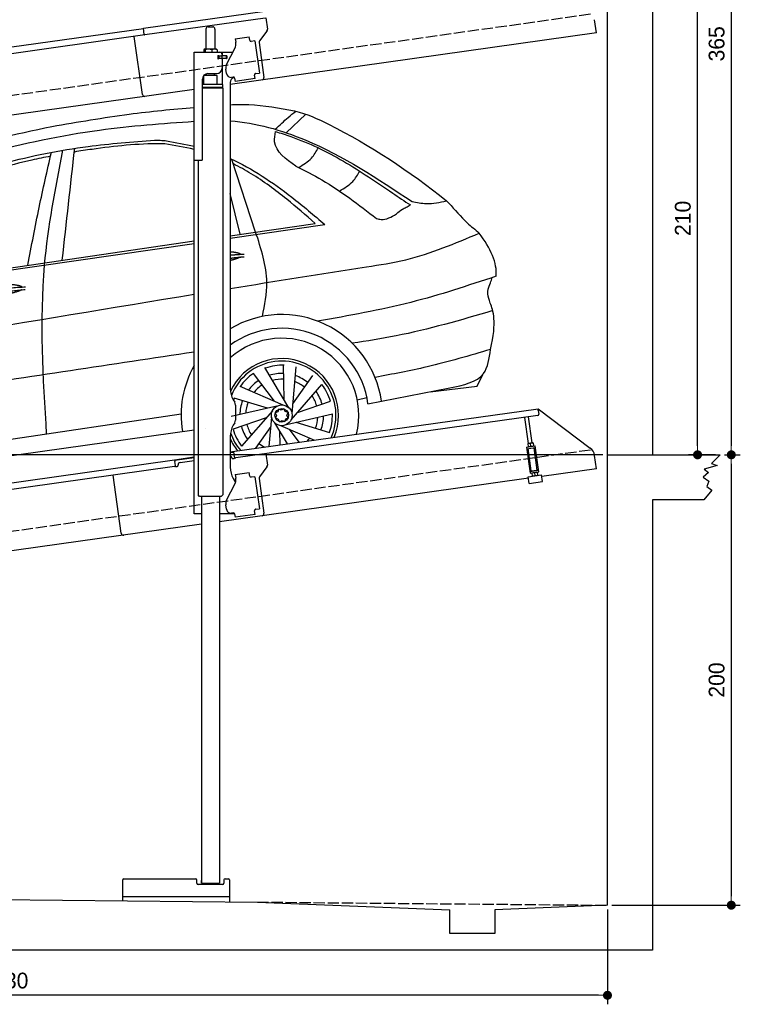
# Model space of a CAD drawing. Extents: x 13 to 6414, y -200 to 6401.
# Tile 5 of 6: x 3214 to 6414, y -200 to 4172. Entities that reach past the tile are written whole.
import ezdxf

# ---------------------------------------------------------------- set-up
doc = ezdxf.new("R2010")
doc.units = 0
doc.header["$LTSCALE"] = 10
doc.header["$MEASUREMENT"] = 0
doc.linetypes.add('GEN3', pattern=[6.25, 5, -1.25])
doc.layers.get('0').update_dxf_attribs({"linetype": 'CONTINUOUS'})
doc.layers.get('DEFPOINTS').update_dxf_attribs({"linetype": 'CONTINUOUS'})
for name, color, linetype in [('3', 6, 'GEN3'), ('CAR', 1, 'CONTINUOUS'), ('SICHTBARE_KANTEN_DIN_', 7, 'CONTINUOUS')]:
    doc.layers.add(name, color=color, linetype=linetype)
doc.layers.add('AM_0', color=7, linetype='CONTINUOUS', lineweight=30)
doc.layers.add('AM_5', color=3, linetype='CONTINUOUS', lineweight=15)
doc.dimstyles.new('KLAUS_DXF', dxfattribs={"dimscale": 20, "dimtxt": 3.5, "dimasz": 2, "dimexe": 2, "dimexo": 1, "dimgap": 1.5, "dimtad": 1, "dimlfac": 0.1, "dimdsep": 46, "dimtxsty": 'Standard', "dimblk": 'DOT', "dimcen": 2, "dimclrd": 256, "dimclre": 256, "dimclrt": 2, "dimadec": 0, "dimazin": 0, "dimtfac": 1, "dimtmove": 2, "dimatfit": 3, "dimfxl": 1, "dimtolj": 1, "dimarcsym": 0})

# ---------------------------------------------------------------- blocks, each defined once
blk = doc.blocks.new('_DOT')
at = {"color": 0, "linetype": 'ByBlock'}
blk.add_line((-0.5, 0), (-1, 0), dxfattribs=at)
at = {"color": 0, "linetype": 'ByBlock', "const_width": 0.5}
blk.add_lwpolyline([(-0.25, 0, 1), (0.25, 0, 1)], format="xyb", close=True, dxfattribs=at)
blk = doc.blocks.new('*D8')
at = {"layer": 'AM_5', "lineweight": -2, "transparency": 16777216}
for p, q in [((5804.1, 2240), (84.1, 2240)), ((124.1, 330), (124.1, 2200)), ((504.1, 290), (84.1, 290))]:
    blk.add_line(p, q, dxfattribs=at)
at = {"layer": 'DEFPOINTS', "color": 0, "transparency": 16777216}
for p in [(124.1, 2240), (5824.1, 2240), (524.1, 290)]:
    blk.add_point(p, dxfattribs=at)
at = {"layer": 'AM_5', "lineweight": -2, "transparency": 16777216, "xscale": 40, "yscale": 40, "zscale": 40}
for p, rotation in [((124.1, 2240), 90), ((124.1, 290), 270)]:
    blk.add_blockref('_DOT', p, dxfattribs=dict(at, rotation=rotation))
at = {"layer": 'AM_5', "color": 2, "transparency": 16777216, "insert": (59.1, 1265), "char_height": 70, "attachment_point": 5, "rotation": 90}
blk.add_mtext('\\A1;195', dxfattribs=at)
blk = doc.blocks.new('*D9')
at = {"layer": 'AM_5', "lineweight": -2, "transparency": 16777216}
for p, q in [((504.1, 3240), (84.1, 3240)), ((124.1, 2280), (124.1, 3200)), ((5804.1, 2240), (84.1, 2240))]:
    blk.add_line(p, q, dxfattribs=at)
at = {"layer": 'DEFPOINTS', "color": 0, "transparency": 16777216}
for p in [(124.1, 3240), (524.1, 3240), (5824.1, 2240)]:
    blk.add_point(p, dxfattribs=at)
at = {"layer": 'AM_5', "lineweight": -2, "transparency": 16777216, "xscale": 40, "yscale": 40, "zscale": 40}
for p, rotation in [((124.1, 3240), 90), ((124.1, 2240), 270)]:
    blk.add_blockref('_DOT', p, dxfattribs=dict(at, rotation=rotation))
at = {"layer": 'AM_5', "color": 2, "transparency": 16777216, "insert": (59.1, 2740), "char_height": 70, "attachment_point": 5, "rotation": 90}
blk.add_mtext('\\A1;100', dxfattribs=at)
blk = doc.blocks.new('*D10')
at = {"layer": 'AM_5', "lineweight": -2, "transparency": 16777216}
for p, q in [((6044.1, 4340), (6264.1, 4340)), ((6224.1, 2280), (6224.1, 4300)), ((6304.1, 2240), (6184.1, 2240))]:
    blk.add_line(p, q, dxfattribs=at)
at = {"layer": 'DEFPOINTS', "color": 0, "transparency": 16777216}
for p in [(6024.1, 4340), (6224.1, 4340), (6324.1, 2240)]:
    blk.add_point(p, dxfattribs=at)
at = {"layer": 'AM_5', "lineweight": -2, "transparency": 16777216, "xscale": 40, "yscale": 40, "zscale": 40}
for p, rotation in [((6224.1, 4340), 90), ((6224.1, 2240), 270)]:
    blk.add_blockref('_DOT', p, dxfattribs=dict(at, rotation=rotation))
at = {"layer": 'AM_5', "color": 2, "transparency": 16777216, "insert": (6159.1, 3290), "char_height": 70, "attachment_point": 5, "rotation": 90}
blk.add_mtext('\\A1;210', dxfattribs=at)
blk = doc.blocks.new('*D11')
at = {"layer": 'AM_5', "lineweight": -2, "transparency": 16777216}
for p, q in [((6344.1, 2240), (6414.1, 2240)), ((6374.1, 2200), (6374.1, 280)), ((5844.1, 240), (6414.1, 240))]:
    blk.add_line(p, q, dxfattribs=at)
at = {"layer": 'DEFPOINTS', "color": 0, "transparency": 16777216}
for p in [(6324.1, 2240), (5824.1, 240), (6374.1, 240)]:
    blk.add_point(p, dxfattribs=at)
at = {"layer": 'AM_5', "lineweight": -2, "transparency": 16777216, "xscale": 40, "yscale": 40, "zscale": 40}
for p, rotation in [((6374.1, 2240), 90), ((6374.1, 240), 270)]:
    blk.add_blockref('_DOT', p, dxfattribs=dict(at, rotation=rotation))
at = {"layer": 'AM_5', "color": 2, "transparency": 16777216, "insert": (6309.1, 1240), "char_height": 70, "attachment_point": 5, "rotation": 90}
blk.add_mtext('\\A1;200', dxfattribs=at)
blk = doc.blocks.new('*D12')
at = {"layer": 'AM_5', "lineweight": -2, "transparency": 16777216}
for p, q in [((524.1, 270), (524.1, -200)), ((5824.1, 220.9), (5824.1, -200)), ((5784.1, -160), (564.1, -160))]:
    blk.add_line(p, q, dxfattribs=at)
at = {"layer": 'DEFPOINTS', "color": 0, "transparency": 16777216}
for p in [(524.1, 290), (5824.1, 240.9), (524.1, -160)]:
    blk.add_point(p, dxfattribs=at)
at = {"layer": 'AM_5', "lineweight": -2, "transparency": 16777216, "xscale": 40, "yscale": 40, "zscale": 40, "rotation": 180}
blk.add_blockref('_DOT', (524.1, -160), dxfattribs=at)
at = {"layer": 'AM_5', "lineweight": -2, "transparency": 16777216, "xscale": 40, "yscale": 40, "zscale": 40}
blk.add_blockref('_DOT', (5824.1, -160), dxfattribs=at)
at = {"layer": 'AM_5', "color": 2, "transparency": 16777216, "insert": (3174.1, -95), "char_height": 70, "attachment_point": 5}
blk.add_mtext('\\A1;530', dxfattribs=at)
blk = doc.blocks.new('*D13')
at = {"layer": 'AM_5', "lineweight": -2, "transparency": 16777216}
for p, q in [((5844.1, 5890), (6414.1, 5890)), ((6374.1, 5850), (6374.1, 2280)), ((6344.1, 2240), (6414.1, 2240))]:
    blk.add_line(p, q, dxfattribs=at)
at = {"layer": 'DEFPOINTS', "color": 0, "transparency": 16777216}
for p in [(5824.1, 5890), (6324.1, 2240), (6374.1, 2240)]:
    blk.add_point(p, dxfattribs=at)
at = {"layer": 'AM_5', "lineweight": -2, "transparency": 16777216, "xscale": 40, "yscale": 40, "zscale": 40}
for p, rotation in [((6374.1, 5890), 90), ((6374.1, 2240), 270)]:
    blk.add_blockref('_DOT', p, dxfattribs=dict(at, rotation=rotation))
at = {"layer": 'AM_5', "color": 2, "transparency": 16777216, "insert": (6309.1, 4065), "char_height": 70, "attachment_point": 5, "rotation": 90}
blk.add_mtext('\\A1;365', dxfattribs=at)
blk = doc.blocks.new('Car 175 EG')
at = {"layer": 'CAR'}
for p, q in [((17942.7, 2925.1), (18029.7, 3007.7)), ((17807.2, 2484.1), (17701.6, 2806.9)), ((17738.9, 2474.2), (17694.5, 2655.1)), ((17694.5, 2467.7), (18071.6, 2522.7)), ((17694.5, 2456.6), (18114.8, 2517.3)), ((15837.3, 2188.3), (17534.5, 2433.4)), ((15904.4, 2206.8), (17534.5, 2444.4)), ((17955.3, 1703.5), (17848.1, 1882.3)), ((17933.5, 1739.9), (17930.9, 1895.1)), ((17968.7, 1678.3), (17987, 1886)), ((17890.7, 1732.6), (17797.3, 1856.7)), ((17972.4, 1720.6), (18061.5, 1847.8)), ((18790.6, 1800.4), (18815.7, 1851.6)), ((17929.7, 1716), (17737.9, 1797.6)), ((17964.7, 1650.1), (18101.6, 1807.4)), ((18582, 1775.1), (18790.6, 1800.4)), ((18790.6, 1800.4), (18790.6, 1800.4)), ((18258.8, 1739.1), (18301.3, 1749.3)), ((18306.1, 1721.4), (18669.7, 1792.2)), ((17901.7, 1711.1), (17698.5, 1664.3)), ((17860.4, 1701.6), (17711.9, 1747)), ((17992.6, 1682.1), (18139.4, 1732.6)), ((18262.9, 1713), (18263.1, 1713.1)), ((17476, 1674.8), (15621.3, 1399.3)), ((17881.9, 1690.6), (17744.9, 1533.3)), ((17877.9, 1662.4), (17866.4, 1531.8)), ((17944.9, 1629.7), (18148.1, 1676.4)), ((17854, 1658.6), (17707.2, 1608.1)), ((17874.2, 1620.1), (17807.2, 1524.5)), ((17891.3, 1637.2), (17947.6, 1543.3)), ((17916.9, 1624.7), (18068.4, 1560.2)), ((17986.2, 1639.2), (18134.7, 1593.7)), ((15569.8, 1327.3), (17534.5, 1606.5)), ((17585.6, 1613.7), (17585.8, 1613.7)), ((17913.1, 1600.9), (17914.1, 1538.6)), ((17955.9, 1608.1), (17999.3, 1550.5))]:
    blk.add_line(p, q, dxfattribs=at)
for points in [[(17905.8, 1686.2), (17894.4, 1680.6), (17899.7, 1669.8)], [(17899.7, 1669.8), (17895.5, 1658.4), (17907.5, 1653.9)], [(17920.9, 1693.7), (17910, 1697.7), (17905.8, 1686.2)], [(17937.8, 1687.5), (17932, 1699.2), (17920.9, 1693.7)], [(17946.4, 1669.9), (17951.1, 1682.6), (17937.8, 1687.5)], [(17940.8, 1654.6), (17951.4, 1659.8), (17946.4, 1669.9)], [(17907.5, 1653.9), (17913.7, 1641.3), (17925.7, 1647.2)], [(17925.7, 1647.2), (17936.6, 1643.2), (17940.8, 1654.6)]]:
    blk.add_lwpolyline(points, dxfattribs=at)
for radius in [46.1, 30.3]:
    blk.add_circle((17923.3, 1670.4), radius, dxfattribs=at)
for centre, radius, start, end in [((17923.3, 1670.4), 447.3, 8.0671, 120.7621), ((17923.3, 1670.6), 386.1, 7.5724, 126.344), ((17923.3, 1670.4), 342.3, 345.8099, 131.9522), ((17923.3, 1670.4), 447.3, 150.3599, 189.1903), ((17923.3, 1670.4), 252, 337.145, 154.8531), ((17923.3, 1670.4), 240.7, 335.5176, 158.5341), ((17926.3, 1667.8), 224.9, 88.0717, 109.5368), ((17923.3, 1670.4), 224.9, 124.0717, 145.5368), ((17923.3, 1670.4), 186, 87.4635, 107.1092), ((17923.3, 1670.4), 186, 51.4635, 71.1092), ((17923.3, 1670.4), 186, 123.4635, 143.1092), ((17923.3, 1670.4), 160.5, 122.9034, 140.8524), ((17923.3, 1670.4), 160.5, 86.9034, 104.8524), ((17923.3, 1670.4), 160.5, 50.9034, 68.8524), ((17923.3, 1670.4), 224.9, 16.0717, 37.5368), ((17923.3, 1670.4), 160.5, 14.9034, 32.8524), ((17923.3, 1670.4), 186, 15.4635, 35.1092), ((17923.3, 1670.4), 224.9, 160.0717, 162.5691), ((17923.3, 1670.4), 186, 159.4635, 179.1092), ((17923.3, 1670.4), 160.5, 158.9034, 176.8524), ((17923.3, 1670.4), 160.5, 338.9034, 356.8524), ((17923.3, 1670.4), 186, 339.4635, 359.1092), ((17923.3, 1670.4), 224.9, 340.0717, 1.5368), ((17923.3, 1670.4), 186, 195.4635, 215.1092), ((17923.3, 1670.4), 160.5, 194.9034, 212.8524), ((17923.3, 1670.4), 240.7, 199.0232, 220.2006), ((17923.3, 1670.4), 224.9, 196.0717, 217.5368), ((17923.3, 1670.4), 252, 204.7758, 218.5906), ((17923.3, 1670.4), 160.5, 230.9034, 242.1976), ((17923.3, 1670.4), 160.5, 314.3716, 320.8524), ((17923.3, 1670.4), 186, 231.4635, 231.5763)]:
    blk.add_arc(centre, radius, start, end, dxfattribs=at)
for points, degree, knots in [([(16902.4, 2952.8), (17016.6, 2972.7), (17226.3, 3009.3), (17438, 3029.4), (17534.5, 3037.6)], 3, [0, 0, 0, 0, 347.738814, 638.059887, 638.059887, 638.059887, 638.059887]), ([(17694.5, 3049.3), (17721.9, 3050.5), (17817.8, 3052.9), (17912.6, 3035), (17980.2, 3022.2)], 3, [36.023232, 36.023232, 36.023232, 36.023232, 118.259253, 323.761641, 323.761641, 323.761641, 323.761641]), ([(17980.2, 3022.2), (18034.4, 3009.8), (18273.4, 2897.4), (18490.6, 2755.8), (18654.8, 2622.5)], 3, [0, 0, 0, 0, 159.874644, 787.271793, 787.271793, 787.271793, 787.271793]), ([(15618.2, 2264.7), (15674.3, 2311.2), (15844.4, 2452.1), (16141.1, 2707.5), (16615.8, 2842.2), (17080.9, 2943.8), (17393.7, 2966.3), (17534.5, 2975.9)], 3, [0, 0, 0, 0, 218.844855, 663.888154, 1156.086056, 1672.421782, 2095.069104, 2095.069104, 2095.069104, 2095.069104]), ([(17694.5, 2978.2), (17808.4, 2969.7), (18101.8, 2885.4), (18349.4, 2720.7), (18501.7, 2619.5)], 3, [139.277208, 139.277208, 139.277208, 139.277208, 481.738996, 1029.18941, 1029.18941, 1029.18941, 1029.18941]), ([(15870.3, 2323.5), (15905.1, 2361.8), (16002.8, 2464), (16183.7, 2597.6), (16428.6, 2705), (16716.3, 2804.6), (17034, 2867.2), (17259.6, 2884.4), (17358.3, 2891.9)], 3, [117.352309, 117.352309, 117.352309, 117.352309, 272.540859, 541.806129, 784.156862, 1072.446581, 1454.195977, 1751.061842, 1751.061842, 1751.061842, 1751.061842]), ([(17404.3, 2875.7), (17398, 2875.8), (17289.8, 2877.4), (17155.3, 2862.8), (17028.2, 2843.7), (17002, 2839.5)], 3, [0, 0, 0, 0, 18.992086, 324.700837, 404.11148, 404.11148, 404.11148, 404.11148]), ([(16895.9, 2820.7), (16868.2, 2815.3), (16735.5, 2787.6), (16485.8, 2714.9), (16203.2, 2589.4), (16018.5, 2448.5), (15942, 2373.8), (15919.7, 2351.2)], 3, [511.867426, 511.867426, 511.867426, 511.867426, 596.429185, 918.958376, 1290.506038, 1516.177085, 1611.41328, 1611.41328, 1611.41328, 1611.41328]), ([(17694.5, 2810.2), (17791.8, 2766.1), (17936.9, 2668.7), (18066.4, 2558.5), (18114.8, 2517.3)], 3, [295.386562, 295.386562, 295.386562, 295.386562, 615.655515, 806.888338, 806.888338, 806.888338, 806.888338]), ([(18071.6, 2522.7), (18029.9, 2558.7), (17939, 2637.2), (17818.8, 2727.3), (17735.2, 2773.2), (17708.3, 2786.4)], 3, [0, 0, 0, 0, 165.293778, 360.516734, 449.744426, 449.744426, 449.744426, 449.744426]), ([(17986.3, 2775.9), (18025.5, 2757.3), (18152.1, 2692.4), (18265.4, 2605.1), (18344.3, 2544.3)], 3, [173.791125, 173.791125, 173.791125, 173.791125, 304.040601, 601.261725, 601.261725, 601.261725, 601.261725]), ([(17694.5, 2233.7), (17895.9, 2266.1), (18156, 2307.4), (18531.3, 2365.3), (18693.2, 2434), (18800.4, 2479.4)], 3, [2383.729371, 2383.729371, 2383.729371, 2383.729371, 2995.204796, 3172.367939, 3519.626933, 3519.626933, 3519.626933, 3519.626933]), ([(17694.5, 2396.5), (17707.3, 2396.3), (17719.7, 2394.8), (17729.9, 2392.3), (17737.5, 2389.1), (17741.6, 2385.6), (17741.8, 2385.4)], 5, [0.3470471, 0.3470471, 0.3470471, 0.3470471, 0.3470471, 0.3470471, 0.500106, 0.5095952, 0.5095952, 0.5095952, 0.5095952, 0.5095952, 0.5095952]), ([(17738.5, 2372.9), (17735.1, 2370.6), (17728.9, 2367.5), (17720.3, 2364.4), (17709.7, 2361.3), (17697.6, 2358.4), (17694.5, 2357.6)], 5, [0.6133618, 0.6133618, 0.6133618, 0.6133618, 0.6133618, 0.6133618, 0.700106, 0.7294819, 0.7294819, 0.7294819, 0.7294819, 0.7294819, 0.7294819]), ([(18850.4, 1962.9), (18879.9, 2086.6), (18846.6, 2177), (18830.3, 2220.4), (18857, 2274.5), (18855.2, 2281.3)], 3, [0, 0, 0, 0, 191.520738, 358.507699, 388.935799, 388.935799, 388.935799, 388.935799]), ([(16611.3, 2214.3), (16614.7, 2222.5), (16638.9, 2239.9), (16692.8, 2256.8), (16739.6, 2253.7), (16764.7, 2244.8), (16770, 2240.2), (16770.2, 2240)], 5, [0.0314681, 0.0314681, 0.0314681, 0.0314681, 0.0314681, 0.0314681, 0.300106, 0.500106, 0.5095952, 0.5095952, 0.5095952, 0.5095952, 0.5095952, 0.5095952]), ([(16766.9, 2227.5), (16763.5, 2225.2), (16746.7, 2217), (16713.5, 2208.3), (16667.2, 2200.5), (16635.8, 2199.7), (16622.5, 2202.2)], 5, [0.6133618, 0.6133618, 0.6133618, 0.6133618, 0.6133618, 0.6133618, 0.700106, 0.9252293, 0.9252293, 0.9252293, 0.9252293, 0.9252293, 0.9252293]), ([(17534.5, 1951.4), (17167.9, 1895.6), (16474.5, 1790.1), (15779.9, 1692.9), (15452.5, 1647)], 3, [47.181125, 47.181125, 47.181125, 47.181125, 1159.478774, 2151.345069, 2151.345069, 2151.345069, 2151.345069])]:
    blk.add_open_spline(points, degree=degree, knots=knots, dxfattribs=at)
for points in [[(17894.3, 2940.5), (17952.3, 2993.3), (17985.2, 3021)], [(15330.2, 2061.6), (15870.1, 2565), (16411.1, 2831.7), (16902.4, 2952.8)], [(17986.3, 2775.9), (17891.7, 2884.9), (17895.3, 2930.6)], [(17895.3, 2930.6), (17963.2, 2908.2), (18197.4, 2798.5), (18415.9, 2657.3), (18494.3, 2604.2)], [(17358.3, 2891.9), (17391, 2891.1), (17411, 2889.5)], [(16949.8, 2847.4), (16868.6, 2337.3), (16877.6, 1585.9)], [(16948.4, 2359), (17003.8, 2856)], [(17998.3, 2771.1), (18055, 2812.7), (18085.7, 2857.5)], [(16795.5, 2336.7), (16845.9, 2593.7), (16899.9, 2838.4)], [(18179.5, 2666.2), (18238.4, 2709.2), (18269.7, 2754.5)], [(18432.1, 2564.5), (18458.9, 2585.5), (18476, 2593.9), (18494.3, 2604.2)], [(18501.7, 2619.5), (18565.1, 2610.9), (18654.8, 2622.5)], [(18665.1, 2612.6), (18746.8, 2525.6), (18800.4, 2479.4)], [(18344.3, 2544.3), (18364.4, 2540.1), (18432.1, 2564.5)], [(17837.2, 2109.3), (17856.6, 2260.3), (17807.2, 2484.1)], [(18874.8, 2287.8), (18496.8, 2171.9), (18082.5, 2088.4)], [(18860.3, 2135.2), (18430.9, 2023), (18236.1, 1990.1)], [(18850.4, 1962.9), (18568.3, 1885.4), (18337.7, 1838.7)], [(18669.7, 1792.2), (18819.2, 1856.1), (18850.4, 1962.9)]]:
    blk.add_spline(points, degree=3, dxfattribs=at)
for points, degree in [([(17411, 2889.5), (17452.4, 2882), (17493.8, 2874.4), (17534.5, 2864.7)], 3), ([(17534.5, 2850.5), (17491.6, 2861.2), (17448, 2868.5), (17404.3, 2875.7)], 3), ([(18665.1, 2612.6), (18661.7, 2615.9), (18658.2, 2619.2), (18654.8, 2622.5)], 3), ([(18874.8, 2287.8), (18881.8, 2346.7), (18850.4, 2411.4), (18800.4, 2479.4)], 3), ([(17694.5, 2381.8), (17724, 2384.9), (17756.7, 2386)], 2), ([(17694.5, 2367.9), (17723.7, 2371.9), (17755.9, 2374.3)], 2), ([(16605.4, 2212.3), (16678.6, 2237), (16785.1, 2240.6)], 2), ([(15344.8, 1838.9), (16073.8, 1963.9), (16802.9, 2088.9), (17534.5, 2207.8)], 3), ([(16611.9, 2199.1), (16683.9, 2221.3), (16784.3, 2228.9)], 2)]:
    blk.add_open_spline(points, degree=degree, dxfattribs=at)

msp = doc.modelspace()

# ---------------------------------------------------------------- linework, layer by layer
for p, q in [((6024.074, 6090), (6024.074, 2240)), ((5824.081, 240), (5824.081, 5890)), ((3762.781, 4134.55), (4302.477, 4210.399)), ((4303.821, 4179.283), (3770.066, 4104.269)), ((4306.792, 4179.701), (4313.87, 4129.338)), ((5775.306, 4113.433), (5767.054, 4172.146)), ((1284.081, 3785.181), (3762.92, 4133.559)), ((3766.678, 4106.822), (3762.781, 4134.55)), ((4040.805, 4130.64), (4040.805, 4040.64)), ((4050.805, 4140.64), (4070.805, 4140.64)), ((4080.805, 4130.64), (4080.805, 4040.64)), ((5775.306, 4113.433), (4148.805, 3884.844)), ((4311.953, 4121.928), (4278.64, 4077.719)), ((3770.066, 4104.269), (1284.081, 3754.886)), ((3758.719, 3840.119), (3722.534, 4097.589)), ((4170.748, 4087.873), (4233.134, 4096.641)), ((4170.748, 4087.873), (4172.974, 4072.029)), ((4173.564, 4067.83), (4172.974, 4072.029)), ((4235.361, 4080.797), (4233.134, 4096.641)), ((4235.361, 4080.797), (4235.5, 4079.807)), ((4241.148, 4075.551), (4242.138, 4075.69)), ((4257.982, 4077.917), (4242.138, 4075.69)), ((4257.982, 4077.917), (4278.023, 3935.319)), ((4276.723, 4070.309), (4298.415, 3915.968)), ((3988.805, 4027.64), (4160.19, 4027.64)), ((3988.805, 3547.64), (3988.805, 4027.64)), ((4030.888, 4038.184), (4030.888, 4027.64)), ((4051.586, 4040.64), (4033.613, 4040.64)), ((4036.628, 4038.184), (4036.628, 4027.64)), ((4078.633, 4040.64), (4051.586, 4040.64)), ((4066.545, 4038.184), (4066.545, 4027.64)), ((4088.305, 4040.64), (4078.633, 4040.64)), ((4090.722, 4038.184), (4090.722, 4027.64)), ((4113.805, 4012.14), (4113.805, 4027.64)), ((4132.62, 3973.529), (4170.09, 4047.069)), ((4097.451, 4011.64), (4093.805, 4011.64)), ((4131.805, 3999.64), (4093.939, 3999.64)), ((4094.805, 4001.785), (4094.805, 4008.994)), ((4097.451, 4011.64), (4109.805, 4011.64)), ((4109.805, 3999.14), (4097.451, 3999.14)), ((4097.805, 4011.64), (4097.805, 3999.64)), ((4111.805, 4011.64), (4109.805, 4011.64)), ((4111.805, 4011.64), (4112.805, 4011.64)), ((4112.805, 4017.64), (4112.805, 4014.64)), ((4113.529, 4011.64), (4112.805, 4011.64)), ((4112.805, 3999.64), (4112.805, 4011.64)), ((4112.805, 3996.14), (4112.805, 3957.64)), ((4131.081, 4011.64), (4113.529, 4011.64)), ((4132.805, 4012.14), (4113.805, 4012.14)), ((4113.805, 3884.659), (4113.805, 3999.14)), ((4132.805, 3999.14), (4113.805, 3999.14)), ((4131.081, 4011.64), (4131.805, 4011.64)), ((4131.805, 3999.64), (4131.805, 4011.64)), ((4133.805, 4011.14), (4133.805, 4000.14)), ((4131.929, 3932.963), (4129.146, 3952.769)), ((4262.179, 3933.092), (4278.023, 3935.319)), ((4024.805, 3550.64), (4024.805, 3907.64)), ((4090.803, 3924.641), (4030.803, 3923.885)), ((4030.805, 3884.688), (4030.803, 3923.885)), ((4042.813, 3924.037), (4042.805, 3931.64)), ((4049.805, 3932.64), (4087.805, 3932.64)), ((4078.807, 3924.49), (4078.805, 3932.64)), ((4090.803, 3884.643), (4090.803, 3924.641)), ((4148.805, 3892.64), (4148.805, 2534.272)), ((4162.44, 3917.055), (4154.518, 3915.941)), ((4168.087, 3912.799), (4170.175, 3897.945)), ((4259.299, 3910.471), (4170.175, 3897.945)), ((4256.933, 3927.305), (4257.072, 3926.315)), ((4259.299, 3910.471), (4257.072, 3926.315)), ((4262.179, 3933.092), (4261.189, 3932.953)), ((3988.805, 3862.357), (1284.081, 3482.233)), ((4115.805, 3884.643), (4024.805, 3884.643)), ((4115.806, 3871.375), (4024.805, 3871.375)), ((4112.806, 3869.643), (4024.805, 3869.643)), ((4115.806, 3867.911), (4024.805, 3867.911)), ((4112.806, 3869.643), (4115.806, 3871.375)), ((4112.806, 3869.643), (4115.806, 3867.911)), ((4113.805, 3869.066), (4113.805, 3870.22)), ((4115.797, 3867.911), (4115.899, 2061.649)), ((4115.806, 3871.375), (4115.805, 3884.643)), ((3988.805, 1977.64), (3988.805, 3547.64)), ((3988.805, 3547.64), (4021.805, 3547.64)), ((4005.81, 3547.64), (4005.893, 2061.638)), ((4162.203, 2484.272), (4168.456, 2473.441)), ((4171.805, 2460.941), (4171.805, 2394.338)), ((4148.805, 2252.792), (5515.695, 2444.896)), ((5514.919, 2414.492), (4173.105, 2225.912)), ((5473.725, 2290.856), (5457.483, 2406.42)), ((5489.569, 2293.082), (5473.327, 2408.647)), ((5516.808, 2436.974), (5515.695, 2444.896)), ((5515.695, 2444.896), (5747.632, 2270.119)), ((5516.808, 2436.974), (5519.174, 2420.139)), ((4168.456, 2381.838), (4162.203, 2371.008)), ((4148.805, 2321.008), (4148.805, 2184.697)), ((5463.901, 2274.53), (5503.512, 2280.096)), ((5463.901, 2274.53), (5480.184, 2158.668)), ((5470.506, 2290.403), (5469.824, 2289.87)), ((5469.824, 2289.87), (5471.763, 2276.072)), ((5492.787, 2293.535), (5470.506, 2290.403)), ((5472.566, 2275.747), (5471.763, 2276.072)), ((5483.497, 2278.803), (5481.856, 2290.479)), ((5492.787, 2293.535), (5493.59, 2293.21)), ((5493.59, 2293.21), (5495.53, 2279.412)), ((5494.847, 2278.879), (5495.53, 2279.412)), ((5519.795, 2164.235), (5503.512, 2280.096)), ((3901.558, 2218.044), (3988.805, 2230.305)), ((4164.536, 2250.963), (4148.805, 2248.753)), ((4167.458, 2230.168), (4163.979, 2254.925)), ((4306.792, 2244.701), (4313.87, 2194.338)), ((5465.015, 2266.607), (5504.625, 2272.174)), ((5485.418, 2168.492), (5471.501, 2267.519)), ((5512.056, 2172.236), (5498.139, 2271.263)), ((5775.306, 2178.433), (5767.054, 2237.146)), ((5824.081, 2240), (6324.081, 2240)), ((6324.081, 2240), (6286.374, 2202.153)), ((1284.081, 1850.181), (3901.558, 2218.044)), ((3900.782, 2187.64), (1284.081, 1819.886)), ((3901.558, 2218.044), (3902.671, 2210.121)), ((3988.805, 2226.266), (3902.115, 2214.083)), ((3905.037, 2193.287), (3902.671, 2210.121)), ((3908.348, 2187.693), (3913.299, 2188.389)), ((3917.555, 2194.036), (3917.416, 2195.027)), ((3925.927, 2206.321), (3988.805, 2215.158)), ((4155.08, 2228.428), (4155.219, 2227.438)), ((4160.866, 2223.182), (4165.818, 2223.878)), ((4311.953, 2186.928), (4278.64, 2142.719)), ((6310.65, 2192.163), (6254.243, 2175.752)), ((6286.374, 2202.153), (6310.65, 2192.163)), ((3664.643, 1891.897), (3628.458, 2149.367)), ((3664.643, 1891.897), (3628.458, 2149.367)), ((4170.748, 2152.873), (4233.134, 2161.641)), ((4170.748, 2152.873), (4172.974, 2137.029)), ((4235.361, 2145.797), (4233.134, 2161.641)), ((4235.361, 2145.797), (4235.5, 2144.807)), ((4257.982, 2142.917), (4242.138, 2140.69)), ((4257.982, 2142.917), (4278.023, 2000.319)), ((5472.342, 2142.62), (5531.758, 2150.971)), ((5476.517, 2112.912), (5472.342, 2142.62)), ((5479.071, 2166.59), (5518.682, 2172.157)), ((5480.184, 2158.668), (5519.795, 2164.235)), ((5485.418, 2168.492), (5512.056, 2172.236)), ((5488.849, 2159.886), (5488.167, 2159.353)), ((5488.167, 2159.353), (5490.106, 2145.554)), ((5490.909, 2145.23), (5490.106, 2145.554)), ((5490.954, 2168.26), (5490.815, 2169.251)), ((5500.199, 2159.961), (5501.84, 2148.286)), ((5506.799, 2170.487), (5506.659, 2171.477)), ((5511.13, 2163.017), (5511.933, 2162.693)), ((5511.933, 2162.693), (5513.873, 2148.895)), ((5513.19, 2148.361), (5513.873, 2148.895)), ((5535.933, 2121.263), (5531.758, 2150.971)), ((5775.306, 2178.433), (5532.69, 2144.336)), ((6273.522, 2160.767), (6248.531, 2140.074)), ((6254.243, 2175.752), (6273.522, 2160.767)), ((4132.62, 2038.529), (4170.09, 2112.069)), ((4162.203, 2134.697), (4172.244, 2117.305)), ((4173.564, 2132.83), (4172.974, 2137.029)), ((4241.148, 2140.551), (4242.138, 2140.69)), ((4276.723, 2135.309), (4298.415, 1980.968)), ((5473.274, 2135.986), (4289.904, 1969.674)), ((5476.517, 2112.912), (5535.933, 2121.263)), ((6248.531, 2140.074), (6274.95, 2122.949)), ((6274.95, 2122.949), (6264.954, 2099.402)), ((6264.954, 2099.402), (6287.802, 2082.991)), ((4012.894, 2054.638), (4005.893, 2061.638)), ((4108.894, 2054.643), (4115.899, 2061.649)), ((6287.802, 2082.991), (6251.387, 2040)), ((4108.894, 2054.643), (4012.894, 2054.638)), ((4020.894, 2054.638), (4020.99, 338.625)), ((4100.894, 2054.643), (4100.987, 338.655)), ((4131.929, 1997.963), (4129.146, 2017.769)), ((6024.074, 2040), (6024.074, 40)), ((6251.387, 2040), (6024.074, 2040)), ((4020.898, 1977.64), (3988.805, 1977.64)), ((4168.11, 1977.64), (4100.898, 1977.64)), ((4289.904, 1969.674), (4100.9, 1943.111)), ((4162.44, 1982.055), (4154.518, 1980.941)), ((4168.087, 1977.799), (4170.175, 1962.945)), ((4259.299, 1975.471), (4170.175, 1962.945)), ((4256.933, 1992.305), (4257.072, 1991.315)), ((4259.299, 1975.471), (4257.072, 1991.315)), ((4262.179, 1998.092), (4261.189, 1997.953)), ((4262.179, 1998.092), (4278.023, 2000.319)), ((4020.901, 1931.868), (1284.081, 1547.233)), ((3670.975, 259.741), (3670.975, 352.642)), ((3675.975, 357.642), (3995.975, 357.642)), ((4000.975, 337.642), (4000.975, 352.642)), ((4120.975, 352.642), (4120.975, 337.642)), ((4125.975, 357.642), (4140.975, 357.642)), ((4145.975, 352.642), (4145.975, 255.174)), ((4115.975, 332.642), (4005.975, 332.642)), ((4020.976, 338.639), (4020.976, 349.639)), ((4021.976, 337.639), (4020.976, 338.639)), ((4021.976, 337.639), (4099.976, 337.644)), ((4034.976, 337.64), (4034.976, 332.642)), ((4086.976, 337.643), (4086.976, 332.642)), ((4099.976, 337.644), (4100.987, 338.655)), ((524.081, 290), (4269.081, 253.99)), ((4145.975, 277.642), (3670.975, 277.642)), ((4269.081, 253.99), (5124.081, 219.912)), ((5124.081, 115), (5124.081, 219.912)), ((5824.081, 240), (5323.626, 219.912)), ((5323.626, 219.912), (5324.081, 115)), ((5324.081, 115), (5124.081, 115)), ((6024.074, 40), (324.09, 40))]:
    msp.add_line(p, q)
for points in [[(4168.084, 3912.803, 0), (4168.084, 3912.803, 0), (4168.084, 3912.813, 0), (4168.084, 3912.823, 0), (4168.084, 3912.833, 0), (4168.084, 3912.833, 0), (4168.084, 3912.843, 0), (4168.084, 3912.853, 0), (4168.074, 3912.863, 0), (4168.074, 3912.863, 0), (4168.074, 3912.873, 0), (4168.074, 3912.883, 0), (4168.074, 3912.893, 0), (4168.074, 3912.903, 0), (4168.074, 3912.903, 0), (4168.074, 3912.913, 0), (4168.064, 3912.923, 0), (4168.064, 3912.933, 0), (4168.064, 3912.933, 0), (4168.064, 3912.943, 0), (4168.064, 3912.953, 0), (4168.064, 3912.963, 0), (4168.064, 3912.963, 0), (4168.064, 3912.973, 0), (4168.054, 3912.983, 0), (4168.054, 3912.993, 0), (4168.054, 3913.003, 0), (4168.054, 3913.003, 0), (4168.054, 3913.013, 0), (4168.054, 3913.023, 0), (4168.054, 3913.033, 0), (4168.044, 3913.033, 0), (4168.044, 3913.043, 0), (4168.044, 3913.053, 0), (4168.044, 3913.063, 0), (4168.044, 3913.063, 0), (4168.044, 3913.073, 0), (4168.034, 3913.083, 0), (4168.034, 3913.093, 0), (4168.034, 3913.103, 0), (4168.034, 3913.103, 0), (4168.034, 3913.113, 0), (4168.034, 3913.123, 0), (4168.034, 3913.133, 0), (4168.024, 3913.133, 0), (4168.024, 3913.143, 0), (4168.024, 3913.153, 0), (4168.024, 3913.163, 0), (4168.024, 3913.163, 0), (4168.024, 3913.173, 0), (4168.014, 3913.183, 0), (4168.014, 3913.193, 0), (4168.014, 3913.203, 0), (4168.014, 3913.203, 0), (4168.014, 3913.213, 0), (4168.014, 3913.223, 0), (4168.004, 3913.233, 0), (4168.004, 3913.233, 0), (4168.004, 3913.243, 0), (4168.004, 3913.253, 0), (4168.004, 3913.263, 0), (4167.994, 3913.273, 0), (4167.994, 3913.273, 0), (4167.994, 3913.283, 0), (4167.994, 3913.293, 0), (4167.994, 3913.303, 0), (4167.984, 3913.303, 0), (4167.984, 3913.313, 0), (4167.984, 3913.323, 0), (4167.984, 3913.333, 0), (4167.984, 3913.333, 0), (4167.984, 3913.343, 0), (4167.974, 3913.353, 0), (4167.974, 3913.363, 0), (4167.974, 3913.373, 0), (4167.974, 3913.373, 0), (4167.974, 3913.383, 0), (4167.964, 3913.393, 0), (4167.964, 3913.403, 0), (4167.964, 3913.403, 0), (4167.964, 3913.413, 0), (4167.954, 3913.423, 0), (4167.954, 3913.433, 0), (4167.954, 3913.433, 0), (4167.954, 3913.443, 0), (4167.954, 3913.453, 0), (4167.944, 3913.463, 0), (4167.944, 3913.473, 0), (4167.944, 3913.473, 0), (4167.944, 3913.483, 0), (4167.944, 3913.493, 0), (4167.934, 3913.503, 0), (4167.934, 3913.503, 0), (4167.934, 3913.513, 0), (4167.934, 3913.523, 0), (4167.924, 3913.533, 0), (4167.924, 3913.533, 0), (4167.924, 3913.543, 0), (4167.924, 3913.553, 0), (4167.914, 3913.563, 0), (4167.914, 3913.573, 0), (4167.914, 3913.573, 0), (4167.914, 3913.583, 0), (4167.914, 3913.593, 0), (4167.904, 3913.603, 0), (4167.904, 3913.603, 0), (4167.904, 3913.613, 0), (4167.904, 3913.623, 0), (4167.894, 3913.633, 0), (4167.894, 3913.633, 0), (4167.894, 3913.643, 0), (4167.894, 3913.653, 0), (4167.884, 3913.663, 0), (4167.884, 3913.673, 0), (4167.884, 3913.673, 0), (4167.884, 3913.683, 0), (4167.874, 3913.693, 0), (4167.874, 3913.703, 0), (4167.874, 3913.703, 0), (4167.874, 3913.713, 0), (4167.864, 3913.723, 0), (4167.864, 3913.733, 0), (4167.864, 3913.733, 0), (4167.854, 3913.743, 0), (4167.854, 3913.753, 0), (4167.854, 3913.763, 0), (4167.854, 3913.763, 0), (4167.844, 3913.773, 0)], [(4168.084, 1977.803, 0), (4168.084, 1977.803, 0), (4168.084, 1977.813, 0), (4168.084, 1977.823, 0), (4168.084, 1977.833, 0), (4168.084, 1977.833, 0), (4168.084, 1977.843, 0), (4168.084, 1977.853, 0), (4168.074, 1977.863, 0), (4168.074, 1977.863, 0), (4168.074, 1977.873, 0), (4168.074, 1977.883, 0), (4168.074, 1977.893, 0), (4168.074, 1977.903, 0), (4168.074, 1977.903, 0), (4168.074, 1977.913, 0), (4168.064, 1977.923, 0), (4168.064, 1977.933, 0), (4168.064, 1977.933, 0), (4168.064, 1977.943, 0), (4168.064, 1977.953, 0), (4168.064, 1977.963, 0), (4168.064, 1977.963, 0), (4168.064, 1977.973, 0), (4168.054, 1977.983, 0), (4168.054, 1977.993, 0), (4168.054, 1978.003, 0), (4168.054, 1978.003, 0), (4168.054, 1978.013, 0), (4168.054, 1978.023, 0), (4168.054, 1978.033, 0), (4168.044, 1978.033, 0), (4168.044, 1978.043, 0), (4168.044, 1978.053, 0), (4168.044, 1978.063, 0), (4168.044, 1978.063, 0), (4168.044, 1978.073, 0), (4168.034, 1978.083, 0), (4168.034, 1978.093, 0), (4168.034, 1978.103, 0), (4168.034, 1978.103, 0), (4168.034, 1978.113, 0), (4168.034, 1978.123, 0), (4168.034, 1978.133, 0), (4168.024, 1978.133, 0), (4168.024, 1978.143, 0), (4168.024, 1978.153, 0), (4168.024, 1978.163, 0), (4168.024, 1978.163, 0), (4168.024, 1978.173, 0), (4168.014, 1978.183, 0), (4168.014, 1978.193, 0), (4168.014, 1978.203, 0), (4168.014, 1978.203, 0), (4168.014, 1978.213, 0), (4168.014, 1978.223, 0), (4168.004, 1978.233, 0), (4168.004, 1978.233, 0), (4168.004, 1978.243, 0), (4168.004, 1978.253, 0), (4168.004, 1978.263, 0), (4167.994, 1978.273, 0), (4167.994, 1978.273, 0), (4167.994, 1978.283, 0), (4167.994, 1978.293, 0), (4167.994, 1978.303, 0), (4167.984, 1978.303, 0), (4167.984, 1978.313, 0), (4167.984, 1978.323, 0), (4167.984, 1978.333, 0), (4167.984, 1978.333, 0), (4167.984, 1978.343, 0), (4167.974, 1978.353, 0), (4167.974, 1978.363, 0), (4167.974, 1978.373, 0), (4167.974, 1978.373, 0), (4167.974, 1978.383, 0), (4167.964, 1978.393, 0), (4167.964, 1978.403, 0), (4167.964, 1978.403, 0), (4167.964, 1978.413, 0), (4167.954, 1978.423, 0), (4167.954, 1978.433, 0), (4167.954, 1978.433, 0), (4167.954, 1978.443, 0), (4167.954, 1978.453, 0), (4167.944, 1978.463, 0), (4167.944, 1978.473, 0), (4167.944, 1978.473, 0), (4167.944, 1978.483, 0), (4167.944, 1978.493, 0), (4167.934, 1978.503, 0), (4167.934, 1978.503, 0), (4167.934, 1978.513, 0), (4167.934, 1978.523, 0), (4167.924, 1978.533, 0), (4167.924, 1978.533, 0), (4167.924, 1978.543, 0), (4167.924, 1978.553, 0), (4167.914, 1978.563, 0), (4167.914, 1978.573, 0), (4167.914, 1978.573, 0), (4167.914, 1978.583, 0), (4167.914, 1978.593, 0), (4167.904, 1978.603, 0), (4167.904, 1978.603, 0), (4167.904, 1978.613, 0), (4167.904, 1978.623, 0), (4167.894, 1978.633, 0), (4167.894, 1978.633, 0), (4167.894, 1978.643, 0), (4167.894, 1978.653, 0), (4167.884, 1978.663, 0), (4167.884, 1978.673, 0), (4167.884, 1978.673, 0), (4167.884, 1978.683, 0), (4167.874, 1978.693, 0), (4167.874, 1978.703, 0), (4167.874, 1978.703, 0), (4167.874, 1978.713, 0), (4167.864, 1978.723, 0), (4167.864, 1978.733, 0), (4167.864, 1978.733, 0), (4167.854, 1978.743, 0), (4167.854, 1978.753, 0), (4167.854, 1978.763, 0), (4167.854, 1978.763, 0), (4167.844, 1978.773, 0)]]:
    msp.add_polyline3d(points)
for centre, radius, start, end in [((4050.805, 4130.64), 10, 90, 180), ((4070.805, 4130.64), 10, 0, 90), ((4303.967, 4127.946), 10, 323, 8), ((4138.905, 4062.959), 35, 333, 8), ((4240.452, 4080.503), 5, 188, 278), ((4286.626, 4071.701), 10, 143, 188), ((4039.274, 4033.096), 9.808, 138.356376, 148.753006), ((4034.127, 4037.934), 2.754, 100.76608, 142.434274), ((4033.67, 4038.547), 2.094, 44.84476, 91.561935), ((4029.63, 4034.088), 8.108, 30.33762, 47.053163), ((4051.495, 3993.271), 47.367, 71.474333, 108.335359), ((4078.562, 4009.304), 31.336, 67.161985, 112.719952), ((4085.272, 4035.234), 6.199, 28.413387, 60.706774), ((4102.805, 4017.64), 10, 0, 90), ((4094.805, 4011.64), 1, 48.590378, 221.409622), ((4094.805, 3999.14), 1, 138.590378, 311.409622), ((4091.805, 4008.994), 3, 0, 41.409622), ((4091.805, 4001.785), 3, 318.590378, 0), ((4097.451, 4014.64), 3, 228.590378, 270), ((4097.451, 3996.14), 3, 90, 131.409622), ((4109.805, 4014.64), 3, 270, 0), ((4109.805, 3996.14), 3, 0, 90), ((4132.805, 4011.14), 1, 0, 90), ((4132.805, 4000.14), 1, 270, 0), ((4087.805, 3957.64), 25, 270, 0), ((4163.805, 3957.64), 35, 153, 188), ((4049.805, 3907.64), 25, 90, 180), ((4151.734, 3935.747), 20, 188, 278), ((4173.805, 3892.64), 25, 108.64725, 180), ((4163.136, 3912.103), 5, 19.536959, 98), ((4261.884, 3928.001), 5, 98, 188), ((4288.512, 3914.576), 10, 278, 8), ((3768.621, 3841.511), 10, 188, 278), ((4021.805, 3550.64), 3, 270, 0), ((4248.805, 2534.272), 100, 180, 210), ((4146.805, 2460.941), 25, 0, 30), ((5514.223, 2419.443), 5, 278, 8), ((4248.805, 2321.008), 100, 150, 180), ((4146.805, 2394.338), 25, 330, 0), ((5478.183, 2273.508), 17.367, 77.77582, 118.212327), ((5475.292, 2294.049), 17.313, 257.73743, 298.290578), ((5490.073, 2275.146), 17.396, 77.82749, 118.186832), ((5487.171, 2295.803), 17.392, 257.805999, 298.168278), ((4145.177, 2227.036), 10, 8, 68.728945), ((4172.41, 2230.864), 5, 188, 278), ((5717.541, 2230.187), 50, 8, 53), ((3900.086, 2192.591), 5, 278, 8), ((3907.652, 2192.645), 5, 221.236717, 278), ((3912.603, 2193.34), 5, 278, 8), ((3927.318, 2196.418), 10, 98, 188), ((4160.17, 2228.134), 5, 188, 278), ((4165.122, 2228.83), 5, 278, 334.763283), ((4303.967, 2192.946), 10, 323, 8), ((4248.805, 2184.697), 100, 180, 210), ((4240.452, 2145.503), 5, 188, 278), ((4286.626, 2136.701), 10, 143, 188), ((5496.526, 2142.99), 17.367, 77.77582, 118.212327), ((5493.635, 2163.531), 17.313, 257.73743, 298.290578), ((5508.416, 2144.629), 17.396, 77.82749, 118.186832), ((5505.514, 2165.286), 17.392, 257.805999, 298.168278), ((4138.905, 2127.959), 35, 333, 8), ((4165.921, 2364.245), 320.958, 254.679341, 254.686099), ((4163.805, 2022.64), 35, 153, 188), ((4151.734, 2000.747), 20, 188, 278), ((4163.136, 1977.103), 5, 19.536959, 98), ((4261.884, 1993.001), 5, 98, 188), ((4288.512, 1979.576), 10, 278, 8), ((3674.546, 1893.289), 10, 188, 278), ((3674.546, 1893.289), 10, 188, 278), ((3675.975, 352.642), 5, 90, 180), ((3995.975, 352.642), 5, 0, 90), ((4125.975, 352.642), 5, 90, 180), ((4140.975, 352.642), 5, 0, 90), ((4005.975, 337.642), 5, 180, 270), ((4115.975, 337.642), 5, 270, 0)]:
    msp.add_arc(centre, radius, start, end)
at = {"layer": '3'}
for p, q in [((747.49, 3494.675), (5754.898, 4198.42)), ((747.49, 1559.675), (5754.898, 2263.42)), ((4269.081, 253.99), (5824.081, 240))]:
    msp.add_line(p, q, dxfattribs=at)
at = {"layer": 'SICHTBARE_KANTEN_DIN_'}
msp.add_arc((3769.649, 4107.24), 3, 188, 278, dxfattribs=at)

# ---------------------------------------------------------------- block references
at = {"layer": 'AM_0'}
msp.add_blockref('Car 175 EG', (-13545.683, 745.11), dxfattribs=at)

# ---------------------------------------------------------------- dimensions: what is measured, and where the dimension line sits
at = {"layer": 'AM_5'}
dim = msp.add_linear_dim(base=(6374.074, 2240), p1=(5824.081, 5890), p2=(6324.081, 2240), angle=90, dimstyle='KLAUS_DXF', dxfattribs=at)
dim.commit()
dim.dimension.update_dxf_attribs({"geometry": '*D13', "text_midpoint": (6309.074, 4065)})
for base, p1, p2, override, picture, middle in [((6224.074, 4340), (6324.081, 2240), (6024.074, 4340), {"dimtzin": 7}, '*D10', (6159.074, 3290)), ((124.09, 3240), (5824.081, 2240), (524.081, 3240), {"dimpost": '', "dimtol": 0, "dimlim": 0, "dimtp": 0, "dimtm": 0, "dimtfac": 1, "dimtdec": 2, "dimtolj": 1, "dimtzin": 7}, '*D9', (59.09, 2740)), ((124.09, 2240), (524.081, 290), (5824.081, 2240), {"dimtol": 0, "dimlim": 0, "dimtp": 0, "dimtm": 0, "dimtfac": 1, "dimtdec": 2, "dimtolj": 1, "dimtzin": 7}, '*D8', (59.09, 1265)), ((6374.074, 240), (6324.081, 2240), (5824.081, 240), {"dimtol": 0, "dimlim": 0, "dimtp": 0, "dimtm": 0, "dimtfac": 1, "dimtdec": 2, "dimtolj": 1, "dimtzin": 7}, '*D11', (6309.074, 1240))]:
    dim = msp.add_linear_dim(base=base, p1=p1, p2=p2, angle=90, dimstyle='KLAUS_DXF', override=override, dxfattribs=at)
    dim.commit()
    dim.dimension.update_dxf_attribs({"geometry": picture, "text_midpoint": middle})
dim = msp.add_linear_dim(base=(524.081, -160), p1=(5824.081, 240.9), p2=(524.081, 290), dimstyle='KLAUS_DXF', override={"dimtol": 0, "dimlim": 0, "dimtp": 0, "dimtm": 0, "dimtfac": 1, "dimtdec": 2, "dimtolj": 1, "dimtzin": 7}, dxfattribs=at)
dim.commit()
dim.dimension.update_dxf_attribs({"geometry": '*D12', "text_midpoint": (3174.081, -95)})

doc.saveas('drawing.dxf')
